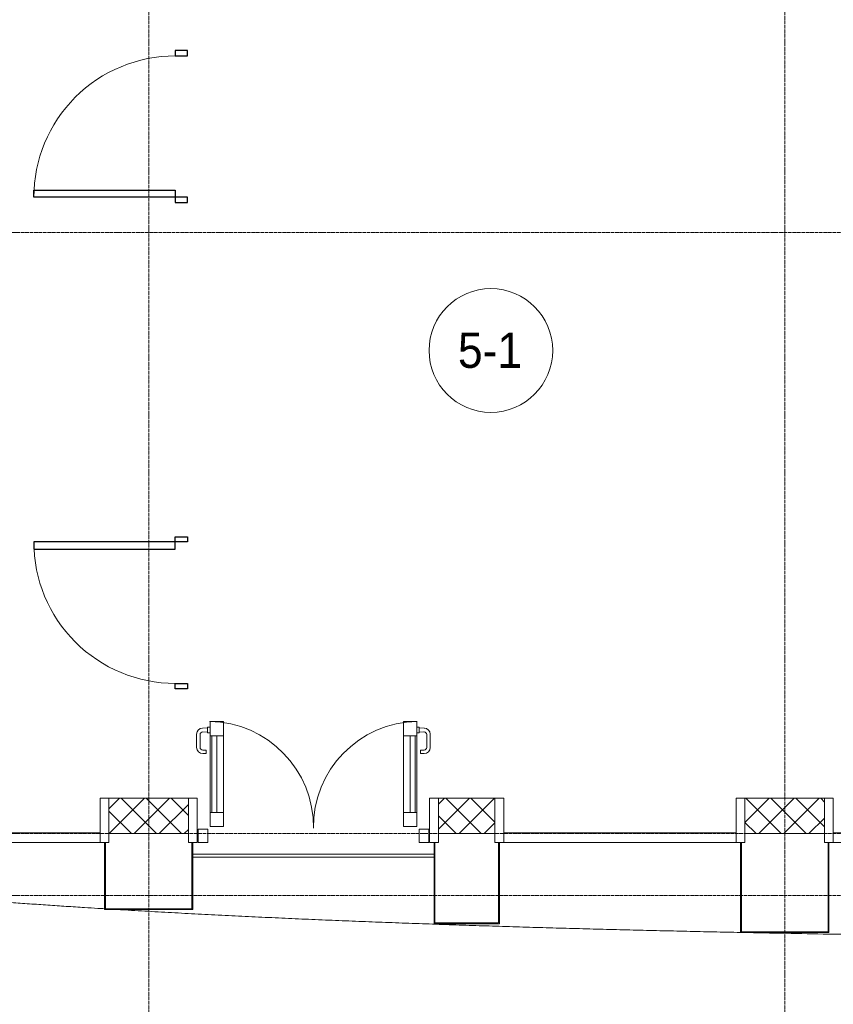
# Model space of a CAD drawing. Header units: millimetres. Extents: x 5617 to 113704, y 7718 to 156189.
# Tile 5 of 48: x 34644 to 39249, y 58934 to 64505. Entities that reach past the tile are written whole.
import ezdxf

# ---------------------------------------------------------------- set-up
doc = ezdxf.new("R2010")
doc.units = ezdxf.units.MM
doc.linetypes.add('ADSK_Линия сетки', pattern=[25, 20, -2.5, 0, -2.5])
doc.linetypes.add('Линия сетки', pattern=[25, 20, -2.5, 0, -2.5])
for name, color, linetype, lineweight in [('Двери', 7, 'Continuous', 18), ('Импосты витража', 7, 'Continuous', 18), ('Каркас_Импост', 7, 'Continuous', 30), ('Колонны', 7, 'Continuous', 18), ('Марки помещений', 7, 'Continuous', 20), ('Ограждение', 7, 'Continuous', 18), ('Оси', 7, 'Continuous', 9), ('Панели витража', 7, 'Continuous', 18), ('Поручни', 7, 'Continuous', 18), ('Стены разрез', 7, 'Continuous', 40), ('Форма', 7, 'Continuous', 18)]:
    doc.layers.add(name, color=color, linetype=linetype, lineweight=lineweight)
doc.styles.add('Arial_3', font='arial.ttf', dxfattribs={"width": 0.9, "height": 200})
pattern_1 = [(45, (0, 0), (-70.71068, 70.71068), []), (135, (0, 0), (-70.71068, -70.71068), [])]

# ---------------------------------------------------------------- blocks, each defined once
blk = doc.blocks.new('A_DOR_Door - Вн_3_Одинарная_900x2100-2781681-МКСС_K1_L02_4_800_')
at = {"layer": 'Двери', "color": 254, "lineweight": 30, "true_color": 0xcccccc}
for p, q in [((-400, 50), (-400, 850)), ((-400, 850), (-360, 850)), ((-400, 50), (-400, 850)), ((-360, 850), (-360, 50)), ((-430, 50), (-430, -20)), ((-400, 50), (-430, 50)), ((-360, 50), (-400, 50)), ((-400, -20), (-400, 50)), ((430, 50), (400, 50)), ((400, 50), (400, -20)), ((430, -20), (430, 50)), ((-430, -20), (-400, -20)), ((400, -20), (430, -20))]:
    blk.add_line(p, q, dxfattribs=at)
at = {"layer": 'Двери', "color": 254, "lineweight": 9, "true_color": 0xe5e5e5}
blk.add_arc((-400, 50), 800, 360, 90, dxfattribs=at)
blk = doc.blocks.new('A_DOR_Door - Вн_3_Одинарная_900x2100-2781726-МКСС_K1_L02_4_800_')
at = {"layer": 'Двери', "color": 254, "lineweight": 30, "true_color": 0xcccccc}
for p, q in [((-430, 20), (-400, 20)), ((-430, -50), (-430, 20)), ((-400, 20), (-400, -50)), ((400, -50), (400, 20)), ((400, 20), (430, 20)), ((430, 20), (430, -50)), ((-400, -50), (-430, -50)), ((-400, -50), (-400, -850)), ((-360, -50), (-400, -50)), ((-400, -50), (-400, -850)), ((-360, -850), (-360, -50)), ((430, -50), (400, -50)), ((-400, -850), (-360, -850))]:
    blk.add_line(p, q, dxfattribs=at)
at = {"layer": 'Двери', "color": 254, "lineweight": 9, "true_color": 0xe5e5e5}
blk.add_arc((-400, -50), 800, 270, 0, dxfattribs=at)
blk = doc.blocks.new('135_SLK_K1_AR_rvt-1-МКСС_K1_L02_4_800_')
at = {"layer": 'Двери', "color": 254, "lineweight": 18, "true_color": 0xcccccc}
for name, p, rotation in [('A_DOR_Door - Вн_3_Одинарная_900x2100-2781681-МКСС_K1_L02_4_800_', (18150, 63900), 89.99999999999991), ('A_DOR_Door - Вн_3_Одинарная_900x2100-2781726-МКСС_K1_L02_4_800_', (18150, 61150), 269.9999999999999)]:
    blk.add_blockref(name, p, dxfattribs=dict(at, rotation=rotation))
blk = doc.blocks.new('Ограждение - Ограждение-5162905-МКСС_K1_L02_4_800_')
at = {"layer": 'Поручни', "color": 254, "lineweight": 5, "true_color": 0xcccccc}
for p, q in [((5215, -116.5), (3850, -116.5)), ((5215, -133.5), (3850, -133.5))]:
    blk.add_line(p, q, dxfattribs=at)
blk = doc.blocks.new('System Panel - A_PAN_Glass-7449970-МКСС_K1_L02_4_800_')
at = {"layer": 'Панели витража', "color": 254, "lineweight": 5, "true_color": 0xcccccc}
for p, q in [((657.5, 0), (-657.5, 0)), ((-657.5, 0), (-657.5, -55)), ((657.5, -55), (657.5, 0)), ((-657.5, -55), (657.5, -55))]:
    blk.add_line(p, q, dxfattribs=at)
blk = doc.blocks.new('Rectangular Mullion - R_StandardFrame_50Wx250H-7449966-МКСС_K1_L02_4_800_')
at = {"layer": 'Импосты витража', "color": 254, "lineweight": 5, "true_color": 0xcccccc}
for p, q in [((-25, 0), (-25, 250)), ((-25, 250), (25, 250)), ((25, 250), (25, 0)), ((-5, 0), (-25, 0)), ((25, 0), (0, 0))]:
    blk.add_line(p, q, dxfattribs=at)
blk = doc.blocks.new('Rectangular Mullion - R_StandardFrame_50Wx250H-V22-МКСС_K1_L02_4_800_')
at = {"layer": 'Импосты витража', "color": 254, "lineweight": 5, "true_color": 0xcccccc}
for p, q in [((-25, 0), (-25, 250)), ((-25, 250), (25, 250)), ((25, 250), (25, 0)), ((0, 0), (-25, 0)), ((25, 0), (5, 0))]:
    blk.add_line(p, q, dxfattribs=at)
blk = doc.blocks.new('Rectangular Mullion - R_StandardFrame_50Wx250H-7449967-МКСС_K1_L02_4_800_')
at = {"layer": 'Импосты витража', "color": 254, "lineweight": 5, "true_color": 0xcccccc}
for p, q in [((-25, 0), (-25, 250)), ((-25, 250), (25, 250)), ((25, 250), (25, 0)), ((-5, 0), (-25, 0)), ((25, 0), (0, 0))]:
    blk.add_line(p, q, dxfattribs=at)
blk = doc.blocks.new('A_PAN_ALU_Door_Double - EXT_1_Double_EQ-7449971-МКСС_K1_L02_4_800_')
at = {"layer": 'Двери', "color": 254, "lineweight": 5, "true_color": 0xe5e5e5}
for p, q in [((-598.9, 647.9), (-627.7, 646.9)), ((-625.8, 625), (-598.9, 624)), ((-598.9, 649.8), (-598.9, 622.2)), ((-584.9, 652.3), (-596.4, 652.3)), ((-596.4, 619.8), (-584.9, 619.8)), ((584.9, 652.3), (596.4, 652.3)), ((596.4, 619.8), (584.9, 619.8)), ((598.9, 649.8), (598.9, 622.2)), ((598.9, 647.9), (627.7, 646.9)), ((625.8, 625), (598.9, 624)), ((-661.4, 611.9), (-661.4, 537.8)), ((-641.4, 537.8), (-641.4, 610)), ((641.4, 537.8), (641.4, 610)), ((661.4, 611.9), (661.4, 537.8)), ((-606.4, 522.8), (-626.4, 522.8)), ((-626.4, 502.8), (-606.4, 502.8)), ((-606.4, 502.8), (-606.4, 522.8)), ((606.4, 502.8), (606.4, 522.8)), ((606.4, 522.8), (626.3, 522.8)), ((626.3, 502.8), (606.4, 502.8))]:
    blk.add_line(p, q, dxfattribs=at)
at = {"layer": 'Двери', "color": 254, "lineweight": 5, "true_color": 0xcccccc}
for p, q in [((-585, 169.2), (-585, 603.6)), ((-575.9, 603.6), (-547.2, 603.6)), ((-575.9, 169.2), (-575.9, 603.6)), ((-547.2, 603.6), (-547.2, 169.2)), ((-509.5, 603.6), (-509.5, 169.2)), ((509.5, 603.6), (509.5, 169.2)), ((547.2, 603.6), (547.2, 169.2)), ((575.9, 603.6), (547.2, 603.6)), ((575.9, 169.2), (575.9, 603.6)), ((585, 169.2), (585, 603.6)), ((-575.9, 169.2), (-547.2, 169.2)), ((575.9, 169.2), (547.2, 169.2))]:
    blk.add_line(p, q, dxfattribs=at)
at = {"layer": 'Двери', "color": 254, "lineweight": 5, "true_color": 0xe5e5e5}
for centre, radius, start, end in [((-597.5, 87.6), 597.5, 359.2968, 89.0623), ((597.5, 87.6), 597.5, 90.9377, 180.7032), ((-626.4, 611.9), 35, 92.1945, 180), ((-626.4, 610), 15, 87.8056, 180), ((-596.4, 649.8), 2.5, 90, 180), ((-596.4, 622.2), 2.5, 180, 270), ((596.4, 649.8), 2.5, 360, 90), ((596.4, 622.2), 2.5, 270, 360), ((626.3, 610), 15, 0, 92.1944), ((626.3, 611.9), 35, 360, 87.8055), ((-626.4, 537.8), 35, 180, 270), ((-626.4, 537.8), 15, 180, 270), ((626.3, 537.8), 35, 270, 360), ((626.3, 537.8), 15, 270, 360)]:
    blk.add_arc(centre, radius, start, end, dxfattribs=at)
at = {"layer": 'Каркас_Импост', "color": 254, "lineweight": 5, "true_color": 0xcccccc}
for p, q in [((-585, 685.1), (-509.5, 685.1)), ((-585, 603.6), (-585, 685.1)), ((-509.5, 685.1), (-509.5, 603.6)), ((509.5, 685.1), (509.5, 603.6)), ((585, 685.1), (509.5, 685.1)), ((585, 603.6), (585, 685.1)), ((-509.5, 603.6), (-585, 603.6)), ((509.5, 603.6), (585, 603.6)), ((-585, 169.2), (-509.5, 169.2)), ((-585, 90.6), (-585, 169.2)), ((-509.5, 169.2), (-509.5, 90.6)), ((509.5, 169.2), (509.5, 90.6)), ((585, 169.2), (509.5, 169.2)), ((585, 90.6), (585, 169.2)), ((-509.5, 90.6), (-585, 90.6)), ((509.5, 90.6), (585, 90.6))]:
    blk.add_line(p, q, dxfattribs=at)
at = {"layer": 'Панели витража', "color": 254, "lineweight": 5, "true_color": 0xcccccc}
for p, q in [((-597.5, 75), (-652.5, 75)), ((-652.5, 75), (-652.5, -0.5)), ((-597.5, -0.5), (-597.5, 75)), ((652.5, 75), (597.5, 75)), ((597.5, 75), (597.5, 0)), ((652.5, 0), (652.5, 75)), ((597.5, 0), (652.5, 0)), ((-652.5, -0.5), (-597.5, -0.5))]:
    blk.add_line(p, q, dxfattribs=at)
blk = doc.blocks.new('A_SLK_PAN_Type1 - Прямой тип панели-6353838-МКСС_K1_L02_4_800_')
at = {"layer": 'Колонны', "color": 254, "lineweight": 5, "true_color": 0xcccccc}
for p, q in [((-245, 0), (-250, 0)), ((-250, 0), (-250, -380)), ((-245, -375), (-245, 0)), ((245, 0), (245, -375)), ((250, 0), (245, 0)), ((250, -380), (250, 0)), ((-250, -380), (250, -380)), ((245, -375), (-245, -375))]:
    blk.add_line(p, q, dxfattribs=at)
blk = doc.blocks.new('A_SLK_PAN_Type1 - Прямой тип панели-6619901-МКСС_K1_L02_4_800_')
at = {"layer": 'Колонны', "color": 254, "lineweight": 5, "true_color": 0xcccccc}
for p, q in [((-180, 0), (-185, 0)), ((-185, 0), (-185, -460)), ((-180, -455), (-180, 0)), ((180, 0), (180, -455)), ((185, 0), (180, 0)), ((185, -460), (185, 0)), ((-185, -460), (185, -460)), ((180, -455), (-180, -455))]:
    blk.add_line(p, q, dxfattribs=at)
blk = doc.blocks.new('A_SLK_PAN_Type1 - Прямой тип панели-6620339-МКСС_K1_L02_4_800_')
at = {"layer": 'Колонны', "color": 254, "lineweight": 5, "true_color": 0xcccccc}
for p, q in [((-245, 0), (-250, 0)), ((-250, 0), (-250, -510)), ((-245, -505), (-245, 0)), ((245, 0), (245, -505)), ((250, 0), (245, 0)), ((250, -510), (250, 0)), ((-250, -510), (250, -510)), ((245, -505), (-245, -505))]:
    blk.add_line(p, q, dxfattribs=at)
blk = doc.blocks.new('135_SLK_K1_AR_FCD_rvt-1-МКСС_K1_L02_4_800_')
at = {"layer": 'Стены разрез', "lineweight": 5, "true_color": 0xcccccc}
h = blk.add_hatch(dxfattribs=at)
h.set_pattern_fill('FP_4', color=254, style=0, pattern_type=2)
h.set_pattern_definition(pattern_1)
h.paths.add_polyline_path([(18175, 59900), (18175, 60100), (17725, 60100), (17725, 59900)])
h = blk.add_hatch(dxfattribs=at)
h.set_pattern_fill('FP_4', color=254, style=0, pattern_type=2)
h.set_pattern_definition(pattern_1)
h.paths.add_polyline_path([(19590, 59900), (19910, 59900), (19910, 60100), (19590, 60100)])
h = blk.add_hatch(dxfattribs=at)
h.set_pattern_fill('FP_4', color=254, style=0, pattern_type=2)
h.set_pattern_definition(pattern_1)
h.paths.add_polyline_path([(21325, 59900), (21775, 59900), (21775, 60100), (21325, 60100)])
at = {"layer": 'Стены разрез', "color": 254, "lineweight": 9, "true_color": 0xcccccc}
for p, q in [((18175, 60100), (17725, 60100)), ((17725, 60100), (17725, 59900)), ((18175, 59900), (18175, 60100)), ((19910, 60100), (19590, 60100)), ((19590, 60100), (19590, 59900)), ((19910, 59900), (19910, 60100)), ((21775, 60100), (21325, 60100)), ((21325, 60100), (21325, 59900)), ((21775, 59900), (21775, 60100)), ((17725, 59900), (18175, 59900)), ((19590, 59900), (19910, 59900)), ((21325, 59900), (21775, 59900))]:
    blk.add_line(p, q, dxfattribs=at)
at = {"layer": 'Форма', "color": 254, "lineweight": 9, "true_color": 0xcccccc}
for points, knots in [([(14262.9, 59732.4), (14298, 59732.2), (14367.9, 59731.5), (14454.5, 59729.8), (14523.7, 59727.9), (14575.4, 59726.2), (14627.4, 59724.3), (14679.6, 59722.1), (14731.9, 59719.6), (14784, 59716.9), (14836, 59713.9), (14887.5, 59710.8), (14939.4, 59707.3), (14991.5, 59703.7), (15043.8, 59699.8), (15095.9, 59695.7), (15147.8, 59691.4), (15199.2, 59687.1), (15251.1, 59682.5), (15320.4, 59676.3), (15389.8, 59669.8), (15459, 59663.2), (15527.8, 59656.5), (15614.3, 59648), (15718.2, 59637.6), (15821.8, 59627.3), (15925.5, 59617), (16029.2, 59606.9), (16133.1, 59596.9), (16236.7, 59587.1), (16323.1, 59579.2), (16392.5, 59572.9), (16461.7, 59566.7), (16548.1, 59559.1), (16634.5, 59551.8), (16704, 59546), (16773.3, 59540.3), (16859.7, 59533.4), (16946.2, 59526.7), (17015.7, 59521.4), (17085, 59516.2), (17171.4, 59509.9), (17258, 59503.8), (17327.5, 59499), (17396.8, 59494.2), (17466.1, 59489.6), (17535.3, 59485.1), (17595.3, 59481.3), (17650.2, 59477.9), (17687.7, 59475.6), (17700, 59474.8)], [-1, -1, -1, -1, -0.99759615, -0.99519231, -0.99399038, -0.99278846, -0.99158654, -0.99038462, -0.98918269, -0.98798077, -0.98677885, -0.98557692, -0.984375, -0.98317308, -0.98197115, -0.98076923, -0.97956731, -0.97836538, -0.97716346, -0.97596154, -0.97355769, -0.97235577, -0.97115385, -0.96875, -0.96634615, -0.96394231, -0.96153846, -0.95913462, -0.95673077, -0.95432692, -0.95192308, -0.95072115, -0.94951923, -0.94711538, -0.94471154, -0.94350962, -0.94230769, -0.93990385, -0.9375, -0.93629808, -0.93509615, -0.93269231, -0.93028846, -0.92908654, -0.92788462, -0.92548077, -0.92427885, -0.92307692, -0.92132867, -0.92047529, -0.92047529, -0.92047529, -0.92047529]), ([(17783.1, 59469.8), (17793.5, 59469.2), (17829.1, 59467.1), (17890, 59463.5), (17965.8, 59459.2), (18041.4, 59455), (18117, 59450.9), (18192.8, 59446.8), (18268.5, 59442.9), (18344.2, 59439), (18419.8, 59435.3), (18495.6, 59431.6), (18571.3, 59428), (18647, 59424.5), (18722.6, 59421.1), (18798.4, 59417.7), (18874.2, 59414.4), (18949.9, 59411.2), (19025.6, 59408.1), (19101.3, 59405), (19177.1, 59402), (19252.8, 59399.1), (19328.5, 59396.2), (19404.3, 59393.4), (19480.1, 59390.6), (19555.8, 59388), (19631.5, 59385.4), (19707.3, 59382.8), (19783.1, 59380.3), (19858.8, 59377.9), (19934.5, 59375.5), (20010.3, 59373.1), (20086.1, 59370.8), (20161.8, 59368.6), (20237.6, 59366.4), (20313.4, 59364.3), (20389.2, 59362.2), (20464.9, 59360.2), (20540.6, 59358.2), (20641.7, 59355.6), (20768, 59352.5), (20919.5, 59349), (21071.1, 59345.6), (21197.9, 59342.9), (21274.2, 59341.3), (21300, 59340.8)], [-0.91855486, -0.91855486, -0.91855486, -0.91855486, -0.91783217, -0.91608392, -0.91433566, -0.91258741, -0.91083916, -0.90909091, -0.90734266, -0.90559441, -0.90384615, -0.9020979, -0.90034965, -0.8986014, -0.89685315, -0.8951049, -0.89335664, -0.89160839, -0.88986014, -0.88811189, -0.88636364, -0.88461538, -0.88286713, -0.88111888, -0.87937063, -0.87762238, -0.87587413, -0.87412587, -0.87237762, -0.87062937, -0.86888112, -0.86713287, -0.86538462, -0.86363636, -0.86188811, -0.86013986, -0.85839161, -0.85664336, -0.8548951, -0.85314685, -0.84965035, -0.84615385, -0.84265734, -0.83916084, -0.83737596, -0.83737596, -0.83737596, -0.83737596]), ([(21343.1, 59339.9), (21505, 59336.7), (21869, 59330), (22637.3, 59318.5), (23647.8, 59308.3), (24469.4, 59304.3), (24886.8, 59303.2), (24900, 59303.1)], [-0.83638157, -0.83638157, -0.83638157, -0.83638157, -0.82517483, -0.81118881, -0.78321678, -0.75524476, -0.7543332, -0.7543332, -0.7543332, -0.7543332])]:
    blk.add_open_spline(points, degree=3, knots=knots, dxfattribs=at)
at = {"layer": 'Импосты витража', "color": 254, "lineweight": 5, "true_color": 0xcccccc, "extrusion": (0, 0, -1)}
for name, p in [('Rectangular Mullion - R_StandardFrame_50Wx250H-7449966-МКСС_K1_L02_4_800_', (-17700, 59850)), ('Rectangular Mullion - R_StandardFrame_50Wx250H-V22-МКСС_K1_L02_4_800_', (-18200, 59850)), ('Rectangular Mullion - R_StandardFrame_50Wx250H-7449966-МКСС_K1_L02_4_800_', (-19565, 59850)), ('Rectangular Mullion - R_StandardFrame_50Wx250H-V22-МКСС_K1_L02_4_800_', (-19935, 59850)), ('Rectangular Mullion - R_StandardFrame_50Wx250H-7449967-МКСС_K1_L02_4_800_', (-21300, 59850)), ('Rectangular Mullion - R_StandardFrame_50Wx250H-V22-МКСС_K1_L02_4_800_', (-21800, 59850))]:
    blk.add_blockref(name, p, dxfattribs=at)
at = {"layer": 'Колонны', "color": 254, "lineweight": 5, "true_color": 0xcccccc}
for name, p in [('A_SLK_PAN_Type1 - Прямой тип панели-6353838-МКСС_K1_L02_4_800_', (17950, 59850)), ('A_SLK_PAN_Type1 - Прямой тип панели-6619901-МКСС_K1_L02_4_800_', (19750, 59850)), ('A_SLK_PAN_Type1 - Прямой тип панели-6620339-МКСС_K1_L02_4_800_', (21550, 59850))]:
    blk.add_blockref(name, p, dxfattribs=at)
at = {"layer": 'Ограждение', "color": 254, "lineweight": 5, "true_color": 0xcccccc}
blk.add_blockref('Ограждение - Ограждение-5162905-МКСС_K1_L02_4_800_', (14350, 59900), dxfattribs=at)
at = {"layer": 'Панели витража', "color": 254, "lineweight": 5, "true_color": 0xcccccc}
blk.add_blockref('A_PAN_ALU_Door_Double - EXT_1_Double_EQ-7449971-МКСС_K1_L02_4_800_', (18882.5, 59850), dxfattribs=at)
at = {"layer": 'Панели витража', "color": 254, "lineweight": 5, "true_color": 0xcccccc, "rotation": 180}
for p in [(17017.5, 59850), (20617.5, 59850), (22482.5, 59850)]:
    blk.add_blockref('System Panel - A_PAN_Glass-7449970-МКСС_K1_L02_4_800_', p, dxfattribs=at)
blk = doc.blocks.new('050_Марка_Помещение - Номер-620969-МКСС_K1_L02_4_800_')
at = {"layer": 'Марки помещений'}
blk.add_circle((0, 0), 3.5, dxfattribs=at)

msp = doc.modelspace()

# ---------------------------------------------------------------- linework, layer by layer
at = {"layer": 'Оси', "linetype": 'Линия сетки'}
for p, q in [((35374.1, 54163.6), (35374.1, 82700)), ((38974.1, 54163.6), (38974.1, 82700))]:
    msp.add_line(p, q, dxfattribs=at)
at = {"layer": 'Оси', "linetype": 'ADSK_Линия сетки'}
for p, q in [((80704.2, 63300), (26311.9, 63300)), ((80704.2, 59900), (26311.9, 59900)), ((80704.2, 59550), (26311.9, 59550))]:
    msp.add_line(p, q, dxfattribs=at)

# ---------------------------------------------------------------- block references
at = {"lineweight": 5}
for name in ['135_SLK_K1_AR_FCD_rvt-1-МКСС_K1_L02_4_800_', '135_SLK_K1_AR_rvt-1-МКСС_K1_L02_4_800_']:
    msp.add_blockref(name, (17424.1, 0), dxfattribs=at)
at = {"layer": 'Марки помещений', "xscale": 99.99999999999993, "yscale": 99.99999999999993, "zscale": 99.99999999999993}
msp.add_blockref('050_Марка_Помещение - Номер-620969-МКСС_K1_L02_4_800_', (37311, 62633.4), dxfattribs=at)

# ---------------------------------------------------------------- texts
at = {"layer": 'Марки помещений', "lineweight": 9, "insert": (37124.5, 62735.1), "char_height": 200, "width": 447.342, "attachment_point": 1, "style": 'Arial_3'}
msp.add_mtext('5-1', dxfattribs=at)

doc.saveas('drawing.dxf')
